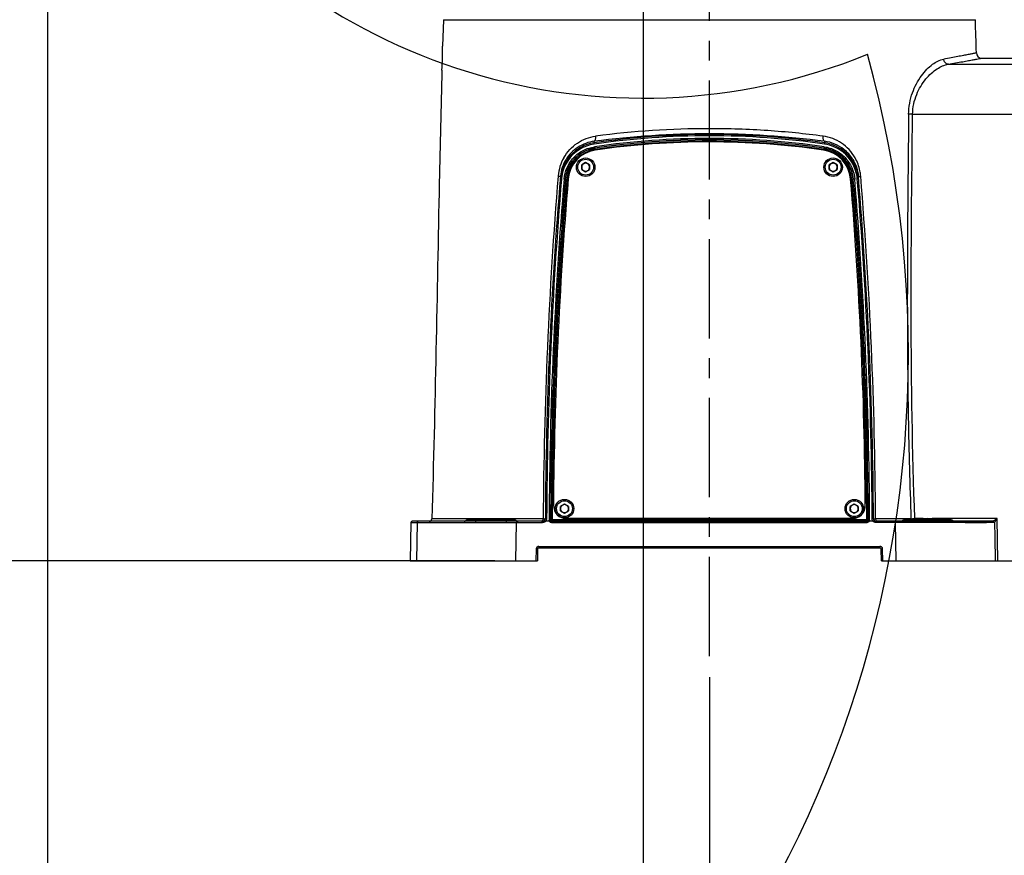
# Model space of a CAD drawing. Header units: millimetres. Extents: x 5828 to 6704, y 123 to 421.
# Tile 125 of 145: x 6566 to 6585, y 307 to 323. Entities that reach past the tile are written whole.
import ezdxf

# ---------------------------------------------------------------- set-up
doc = ezdxf.new("R2010")
doc.units = ezdxf.units.MM
doc.linetypes.add('CENTER', pattern=[0.6, 0.375, -0.075, 0.075, -0.075])
for name, color, linetype in [('中心线', 7, 'Continuous'), ('外形图', 7, 'Continuous'), ('尺寸标注', 7, 'Continuous'), ('运动范围', 7, 'Continuous')]:
    doc.layers.add(name, color=color, linetype=linetype)
doc.styles.add('微软雅黑', font='msyh.ttc', dxfattribs={"height": 1.5})
doc.dimstyles.new('尺寸标注_1_20比例', dxfattribs={"dimtxt": 1.5, "dimasz": 1.25, "dimexe": 0.5, "dimexo": 0.4, "dimgap": 0.5, "dimtad": 1, "dimdec": 1, "dimlfac": 20, "dimdsep": 46, "dimtxsty": '微软雅黑', "dimcen": 0.09, "dimadec": 0, "dimazin": 0, "dimtp": 0.01, "dimtm": 0.01, "dimtfac": 1, "dimtdec": 1, "dimtofl": 0, "dimtmove": 0, "dimatfit": 3, "dimfxl": 1, "dimtolj": 1, "dimarcsym": 0})

# ---------------------------------------------------------------- blocks, each defined once
blk = doc.blocks.new('*D1121')
at = {"layer": 'Defpoints', "color": 0}
for p in [(6578.126, 376.864), (6520.522, 313.019), (6575.72, 313.019)]:
    blk.add_point(p, dxfattribs=at)
at = {"layer": '尺寸标注', "color": 0, "lineweight": -2}
for p, q in [((6577.726, 376.864), (6520.022, 376.864)), ((6520.522, 375.614), (6520.522, 314.269)), ((6575.32, 313.019), (6520.022, 313.019))]:
    blk.add_line(p, q, dxfattribs=at)
at = {"layer": '尺寸标注', "color": 0}
for points in [[(6520.73, 375.614), (6520.313, 375.614), (6520.522, 376.864)], [(6520.313, 314.269), (6520.73, 314.269), (6520.522, 313.019)]]:
    blk.add_solid(points, dxfattribs=at)
at = {"layer": '尺寸标注', "color": 0, "insert": (6519.242, 344.941), "char_height": 1.5, "attachment_point": 5, "rotation": 90, "style": '微软雅黑'}
blk.add_mtext('\\A1;1276.9', dxfattribs=at)
blk = doc.blocks.new('*D1122')
at = {"layer": 'Defpoints', "color": 0}
for p in [(6578.126, 376.864), (6512.573, 295.837), (6562.039, 295.837)]:
    blk.add_point(p, dxfattribs=at)
at = {"layer": '尺寸标注', "color": 0, "lineweight": -2}
for p, q in [((6577.726, 376.864), (6512.073, 376.864)), ((6512.573, 375.614), (6512.573, 297.087)), ((6561.639, 295.837), (6512.073, 295.837))]:
    blk.add_line(p, q, dxfattribs=at)
at = {"layer": '尺寸标注', "color": 0}
for points in [[(6512.781, 375.614), (6512.365, 375.614), (6512.573, 376.864)], [(6512.365, 297.087), (6512.781, 297.087), (6512.573, 295.837)]]:
    blk.add_solid(points, dxfattribs=at)
at = {"layer": '尺寸标注', "color": 0, "insert": (6511.293, 337.148), "char_height": 1.5, "attachment_point": 5, "rotation": 90, "style": '微软雅黑'}
blk.add_mtext('\\A1;1620.5', dxfattribs=at)
blk = doc.blocks.new('*D1123')
at = {"layer": 'Defpoints', "color": 0}
for p in [(6566.87, 333.019), (6579.376, 311.223), (6579.376, 293.41)]:
    blk.add_point(p, dxfattribs=at)
at = {"layer": '尺寸标注', "color": 0, "lineweight": -2}
for p, q in [((6566.87, 332.619), (6566.87, 292.91)), ((6579.376, 310.823), (6579.376, 292.91)), ((6568.12, 293.41), (6578.126, 293.41))]:
    blk.add_line(p, q, dxfattribs=at)
at = {"layer": '尺寸标注', "color": 0}
for points in [[(6568.12, 293.618), (6568.12, 293.202), (6566.87, 293.41)], [(6578.126, 293.202), (6578.126, 293.618), (6579.376, 293.41)]]:
    blk.add_solid(points, dxfattribs=at)
at = {"layer": '尺寸标注', "color": 0, "insert": (6573.282, 294.689), "char_height": 1.5, "attachment_point": 5, "style": '微软雅黑'}
blk.add_mtext('\\A1;250.1', dxfattribs=at)
blk = doc.blocks.new('*D1124')
at = {"layer": 'Defpoints', "color": 0}
for p in [(6578.126, 327.452), (6579.376, 311.223), (6579.376, 299.939)]:
    blk.add_point(p, dxfattribs=at)
at = {"layer": '尺寸标注', "color": 0, "lineweight": -2}
for p, q in [((6578.126, 327.052), (6578.126, 299.439)), ((6579.376, 310.823), (6579.376, 299.439)), ((6576.876, 299.939), (6575.626, 299.939)), ((6580.626, 299.939), (6584.944, 299.939))]:
    blk.add_line(p, q, dxfattribs=at)
at = {"layer": '尺寸标注', "color": 0}
for points in [[(6576.876, 299.731), (6576.876, 300.148), (6578.126, 299.939)], [(6580.626, 300.148), (6580.626, 299.731), (6579.376, 299.939)]]:
    blk.add_solid(points, dxfattribs=at)
at = {"layer": '尺寸标注', "color": 0, "insert": (6583.41, 301.215), "char_height": 1.5, "attachment_point": 5, "style": '微软雅黑'}
blk.add_mtext('\\A1;25', dxfattribs=at)
blk = doc.blocks.new('*D1125')
at = {"layer": 'Defpoints', "color": 0}
for p in [(6534.281, 333.019), (6579.376, 311.223), (6579.376, 288.327)]:
    blk.add_point(p, dxfattribs=at)
at = {"layer": '尺寸标注', "color": 0, "lineweight": -2}
for p, q in [((6534.281, 332.619), (6534.281, 287.827)), ((6579.376, 310.823), (6579.376, 287.827)), ((6535.531, 288.327), (6578.126, 288.327))]:
    blk.add_line(p, q, dxfattribs=at)
at = {"layer": '尺寸标注', "color": 0}
for points in [[(6535.531, 288.536), (6535.531, 288.119), (6534.281, 288.327)], [(6578.126, 288.119), (6578.126, 288.536), (6579.376, 288.327)]]:
    blk.add_solid(points, dxfattribs=at)
at = {"layer": '尺寸标注', "color": 0, "insert": (6556.828, 289.607), "char_height": 1.5, "attachment_point": 5, "style": '微软雅黑'}
blk.add_mtext('\\A1;901.9', dxfattribs=at)
blk = doc.blocks.new('*D1126')
at = {"layer": 'Defpoints', "color": 0}
for p in [(6621.971, 333.019), (6579.376, 311.223), (6579.376, 288.327)]:
    blk.add_point(p, dxfattribs=at)
at = {"layer": '尺寸标注', "color": 0, "lineweight": -2}
for p, q in [((6621.971, 332.619), (6621.971, 287.827)), ((6579.376, 310.823), (6579.376, 287.827)), ((6620.721, 288.327), (6580.626, 288.327))]:
    blk.add_line(p, q, dxfattribs=at)
at = {"layer": '尺寸标注', "color": 0}
for points in [[(6580.626, 288.536), (6580.626, 288.119), (6579.376, 288.327)], [(6620.721, 288.119), (6620.721, 288.536), (6621.971, 288.327)]]:
    blk.add_solid(points, dxfattribs=at)
at = {"layer": '尺寸标注', "color": 0, "insert": (6600.673, 289.607), "char_height": 1.5, "attachment_point": 5, "style": '微软雅黑'}
blk.add_mtext('\\A1;851.9', dxfattribs=at)
blk = doc.blocks.new('*D1128')
at = {"layer": 'Defpoints', "color": 0}
for p in [(6584.818, 333.019), (6584.826, 313.019), (6627.002, 313.019)]:
    blk.add_point(p, dxfattribs=at)
at = {"layer": '尺寸标注', "color": 0, "lineweight": -2}
for p, q in [((6585.218, 333.019), (6627.502, 333.019)), ((6627.002, 331.769), (6627.002, 314.269)), ((6585.226, 313.019), (6627.502, 313.019))]:
    blk.add_line(p, q, dxfattribs=at)
at = {"layer": '尺寸标注', "color": 0}
for points in [[(6627.21, 331.769), (6626.794, 331.769), (6627.002, 333.019)], [(6626.794, 314.269), (6627.21, 314.269), (6627.002, 313.019)]]:
    blk.add_solid(points, dxfattribs=at)
at = {"layer": '尺寸标注', "color": 0, "insert": (6625.727, 323.019), "char_height": 1.5, "attachment_point": 5, "rotation": 90, "style": '微软雅黑'}
blk.add_mtext('\\A1;400', dxfattribs=at)
blk = doc.blocks.new('*D1140')
at = {"layer": 'Defpoints', "color": 0}
for p in [(6598.275, 333.019), (6579.376, 310.823), (6579.376, 293.41)]:
    blk.add_point(p, dxfattribs=at)
at = {"layer": '尺寸标注', "color": 0, "lineweight": -2}
for p, q in [((6598.275, 332.619), (6598.275, 292.91)), ((6579.376, 310.423), (6579.376, 292.91)), ((6597.025, 293.41), (6580.626, 293.41))]:
    blk.add_line(p, q, dxfattribs=at)
at = {"layer": '尺寸标注', "color": 0}
for points in [[(6580.626, 293.618), (6580.626, 293.202), (6579.376, 293.41)], [(6597.025, 293.202), (6597.025, 293.618), (6598.275, 293.41)]]:
    blk.add_solid(points, dxfattribs=at)
at = {"layer": '尺寸标注', "color": 0, "insert": (6588.825, 294.685), "char_height": 1.5, "attachment_point": 5, "style": '微软雅黑'}
blk.add_mtext('\\A1;378', dxfattribs=at)

msp = doc.modelspace()

# ---------------------------------------------------------------- linework, layer by layer
at = {"layer": '中心线', "linetype": 'CENTER', "ltscale": 5}
msp.add_line((6579.3757, 311.2232), (6579.3757, 327.3878), dxfattribs=at)
at = {"layer": '外形图', "color": 7, "linetype": 'Continuous'}
for p, q in [((6574.3503, 323.2445), (6574.3354, 322.7437)), ((6574.3503, 323.2445), (6584.4012, 323.2445)), ((6583.8901, 322.4036), (6587.2757, 322.4036)), ((6584.5196, 322.5187), (6587.2757, 322.5187)), ((6583.2146, 321.4568), (6587.2757, 321.4568)), ((6577.1963, 320.9174), (6577.1991, 320.947)), ((6581.5523, 320.947), (6581.5551, 320.9178)), ((6577.2105, 320.8182), (6577.2144, 320.7913)), ((6581.5406, 320.8164), (6581.537, 320.7916)), ((6581.5409, 320.8183), (6581.5406, 320.8164)), ((6577.0382, 320.5441), (6576.9632, 320.5008)), ((6577.1132, 320.5008), (6577.0382, 320.5441)), ((6581.7132, 320.5441), (6581.6382, 320.5008)), ((6581.7882, 320.5008), (6581.7132, 320.5441)), ((6576.9632, 320.4142), (6576.9632, 320.5008)), ((6576.9632, 320.4142), (6577.0382, 320.3709)), ((6577.0382, 320.3709), (6577.1132, 320.4142)), ((6577.1132, 320.5008), (6577.1132, 320.4142)), ((6581.6382, 320.4142), (6581.6382, 320.5008)), ((6581.6382, 320.4142), (6581.7132, 320.3709)), ((6581.7132, 320.3709), (6581.7882, 320.4142)), ((6581.7882, 320.5008), (6581.7882, 320.4142)), ((6576.5635, 320.2896), (6576.5573, 320.2368)), ((6576.6835, 320.2255), (6576.6565, 320.2278)), ((6582.0947, 320.2282), (6582.0679, 320.226)), ((6582.1941, 320.2373), (6582.1877, 320.2909)), ((6576.6382, 314.0941), (6576.5632, 314.0508)), ((6576.5632, 313.9642), (6576.5632, 314.0508)), ((6576.7132, 314.0508), (6576.6382, 314.0941)), ((6576.7132, 314.0508), (6576.7132, 313.9642)), ((6582.1132, 314.0941), (6582.0382, 314.0508)), ((6582.0382, 313.9642), (6582.0382, 314.0508)), ((6582.1882, 314.0508), (6582.1132, 314.0941)), ((6582.1882, 314.0508), (6582.1882, 313.9642)), ((6576.2365, 313.8172), (6574.1319, 313.8172)), ((6576.5632, 313.9642), (6576.6382, 313.9209)), ((6576.6382, 313.9209), (6576.7132, 313.9642)), ((6582.0716, 313.8186), (6576.6798, 313.8186)), ((6582.0382, 313.9642), (6582.1132, 313.9209)), ((6582.1132, 313.9209), (6582.1882, 313.9642)), ((6583.1844, 313.8172), (6582.5149, 313.8172)), ((6583.4138, 313.8185), (6583.257, 313.8185)), ((6583.257, 313.8185), (6583.257, 313.7937)), ((6583.4138, 313.7937), (6583.4138, 313.8185)), ((6583.4138, 313.8185), (6583.4176, 313.7937)), ((6583.5839, 313.7937), (6583.5876, 313.8185)), ((6584.8114, 313.8185), (6583.5876, 313.8185)), ((6583.5876, 313.8185), (6583.5876, 313.7937)), ((6584.8255, 313.0187), (6584.8114, 313.8185)), ((6573.7384, 313.7442), (6573.7257, 313.0187)), ((6573.7384, 313.7442), (6576.2254, 313.7442)), ((6576.2267, 313.7687), (6573.7634, 313.7687)), ((6573.8536, 313.7442), (6573.8417, 313.0187)), ((6574.2057, 313.7443), (6574.4377, 313.7443)), ((6574.716, 313.7443), (6575.7321, 313.7442)), ((6575.727, 313.7812), (6574.7745, 313.7812)), ((6575.6939, 313.7937), (6574.8075, 313.7937)), ((6575.7198, 313.0187), (6575.7321, 313.7442)), ((6576.3747, 313.7916), (6576.3782, 313.795)), ((6576.3782, 313.795), (6576.4032, 313.7949)), ((6576.3997, 313.7664), (6576.4032, 313.7699)), ((6582.3482, 313.7949), (6576.4032, 313.7949)), ((6576.4032, 313.7949), (6576.4032, 313.7699)), ((6582.3482, 313.7699), (6576.4032, 313.7699)), ((6582.3732, 313.795), (6582.3482, 313.7949)), ((6582.3482, 313.7699), (6582.3482, 313.7949)), ((6582.3515, 313.7666), (6582.3482, 313.7699)), ((6582.3765, 313.7918), (6582.3732, 313.795)), ((6582.3764, 313.7954), (6582.3765, 313.7918)), ((6582.3765, 313.7954), (6582.3765, 313.7918)), ((6582.4704, 313.7687), (6582.3972, 313.7687)), ((6584.7377, 313.7687), (6582.5247, 313.7687)), ((6584.7627, 313.7442), (6582.5261, 313.7442)), ((6582.8845, 313.7442), (6582.8976, 313.0187)), ((6583.977, 313.7812), (6583.0245, 313.7812)), ((6583.9439, 313.7937), (6583.0575, 313.7937)), ((6584.207, 313.7443), (6584.6118, 313.7443)), ((6584.7424, 313.7683), (6584.7377, 313.7687)), ((6576.1534, 313.2942), (6582.5982, 313.2942)), ((6576.1546, 313.2687), (6582.5968, 313.2687)), ((6576.1033, 313.245), (6576.0994, 313.0187)), ((6576.1296, 313.2442), (6576.1257, 313.0187)), ((6582.6257, 313.0187), (6582.6218, 313.2442)), ((6582.6523, 313.0187), (6582.6482, 313.245)), ((6573.7257, 313.0187), (6576.1257, 313.0187)), ((6582.6257, 313.0187), (6587.2757, 313.0187))]:
    msp.add_line(p, q, dxfattribs=at)
for centre, radius in [((6577.0382, 320.4575), 0.175), ((6577.0382, 320.4575), 0.15), ((6581.7132, 320.4575), 0.175), ((6581.7132, 320.4575), 0.15), ((6576.6382, 314.0075), 0.175), ((6582.1132, 314.0075), 0.175), ((6576.6382, 314.0075), 0.15), ((6582.1132, 314.0075), 0.15)]:
    msp.add_circle(centre, radius, dxfattribs=at)
for centre, radius, start, end in [((6361.6767, 316.3687), 222.8306, 1.606532, 1.768226), ((6569.1762, 322.6614), 5.1599, 355.91393, 0.91429), ((6584.5196, 322.6187), 0.1, 181.60808, 269.99978), ((6579.3768, 305.9041), 15.1709, 81.74482, 98.26376), ((6579.3757, 304.2162), 16.8717, 82.58762, 97.41238), ((6577.2916, 320.215), 0.7378, 97.2045, 122.64933), ((6577.3039, 320.1768), 0.7484, 98.2624, 121.7143), ((6577.3031, 320.1771), 0.724, 98.26128, 121.73389), ((6579.3769, 305.8946), 15.1562, 81.74714, 98.26144), ((6579.3763, 305.9614), 15.0396, 81.70745, 98.29659), ((6579.3763, 305.9615), 15.0137, 81.71053, 98.2939), ((6579.3768, 305.9042), 15.0683, 81.74401, 98.26457), ((6579.3768, 305.9045), 15.0431, 81.74266, 98.2659), ((6579.3746, 305.9182), 15.0181, 81.74282, 98.24818), ((6581.4605, 320.2172), 0.7355, 51.81492, 82.82763), ((6581.4486, 320.1776), 0.7237, 52.85925, 81.7491), ((6581.4476, 320.1772), 0.7483, 53.01809, 81.74455), ((6577.305, 320.1754), 0.7502, 121.73189, 171.24425), ((6577.3039, 320.1761), 0.7253, 121.74972, 171.44482), ((6577.3044, 320.1748), 0.648, 98.30393, 175.33066), ((6577.2857, 320.2251), 0.7261, 122.6867, 148.36995), ((6577.3044, 320.1748), 0.623, 98.33116, 175.37929), ((6577.3062, 320.1872), 0.6, 98.25275, 175.27136), ((6577.3041, 320.1769), 0.648, 98.2984, 98.62412), ((6581.4452, 320.1869), 0.6, 4.72841, 81.73824), ((6581.4471, 320.1753), 0.6229, 4.62166, 81.67335), ((6581.4471, 320.1753), 0.6479, 4.6677, 81.70531), ((6581.4477, 320.1793), 0.6457, 81.42115, 81.7089), ((6581.4476, 320.1762), 0.7255, 50.93301, 52.8608), ((6581.4465, 320.1758), 0.7501, 8.82227, 53.0096), ((6581.4475, 320.1764), 0.7253, 8.65763, 50.91908), ((6581.466, 320.2253), 0.7258, 31.65654, 51.75991), ((6577.363, 320.2186), 0.8485, 150.71928, 174.66268), ((6577.2946, 320.2204), 0.7361, 148.42204, 174.5856), ((6577.0382, 320.4575), 0.075, 134.99999, 225.00001), ((6577.0382, 320.4575), 0.075, 60, 120), ((6577.0382, 320.4575), 0.075, 314.99999, 45.00001), ((6581.7132, 320.4575), 0.075, 134.99999, 225.00001), ((6581.7132, 320.4575), 0.075, 60, 120), ((6581.7132, 320.4575), 0.075, 314.99999, 45.00001), ((6577.0382, 320.4575), 0.075, 240, 300), ((6581.7132, 320.4575), 0.075, 240, 300), ((6660.7536, 313.3902), 84.5181, 175.319622, 179.710495), ((6658.965, 313.4187), 82.6893, 175.240042, 179.723005), ((6658.9505, 313.4186), 82.651, 175.268983, 179.722922), ((6658.4388, 313.4242), 82.0911, 175.243965, 179.743503), ((6658.4387, 313.4242), 82.0648, 175.244419, 179.743465), ((6658.965, 313.4187), 82.5877, 175.270937, 179.738938), ((6658.965, 313.4187), 82.5627, 175.271284, 179.738938), ((6658.965, 313.4325), 82.5377, 175.271364, 179.557107), ((6577.3632, 320.2178), 0.8487, 174.60567, 175.3473), ((6577.2983, 320.219), 0.7399, 174.50524, 175.23979), ((6577.3038, 320.1756), 0.7252, 172.16276, 175.2625), ((6577.3068, 320.1752), 0.7282, 171.4125, 172.1645), ((6577.3037, 320.1739), 0.6495, 175.0385, 175.24321), ((6499.7864, 313.4325), 82.5377, 0.442893, 4.728408), ((6499.7864, 313.4187), 82.5627, 0.261062, 4.729008), ((6499.7864, 313.4187), 82.5877, 0.261062, 4.729359), ((6581.4454, 320.1741), 0.6516, 4.75957, 4.98682), ((6500.3068, 313.4242), 82.0705, 0.259187, 4.755538), ((6500.3068, 313.4242), 82.0969, 0.256633, 4.755986), ((6581.4446, 320.1758), 0.7282, 7.82126, 8.67542), ((6581.4461, 320.176), 0.7268, 4.73398, 7.82215), ((6499.801, 313.4186), 82.6511, 0.277078, 4.731308), ((6581.4537, 320.2191), 0.7393, 4.76028, 5.59631), ((6499.7864, 313.4187), 82.6893, 0.276995, 4.759958), ((6581.4256, 320.223), 0.811, 4.50096, 5.35766), ((6497.9768, 313.3898), 84.5391, 0.28968, 4.679462), ((6576.6798, 314.0686), 0.25, 179.55711, 270), ((6576.6382, 314.0075), 0.075, 134.99999, 225.00001), ((6576.6382, 314.0075), 0.075, 60, 120), ((6576.6382, 314.0075), 0.075, 314.99999, 45.00001), ((6582.1132, 314.0075), 0.075, 134.99999, 225.00001), ((6582.0716, 314.0686), 0.25, 270, 0.44289), ((6582.1132, 314.0075), 0.075, 60, 120), ((6582.1132, 314.0075), 0.075, 314.99999, 45.00001), ((6574.0819, 313.8187), 0.05, 270, 358.25494), ((6576.2267, 313.8187), 0.05, 270, 359.723), ((6576.6382, 314.0075), 0.075, 240, 300), ((6582.1132, 314.0075), 0.075, 240, 300), ((6582.5422, 313.8201), 0.0911, 181.121, 182.93176), ((6582.5247, 313.8187), 0.05, 180.277, 269.99999), ((6582.6953, 343.3771), 29.5639, 270.94788, 271.08869), ((6573.7634, 313.7437), 0.025, 90, 179), ((6573.8785, 313.7438), 0.025, 90.05134, 179.07386), ((6574.7414, 313.8187), 0.05, 270, 311.40962), ((6574.8075, 313.7437), 0.05, 90, 131.40962), ((6574.8244, 313.7455), 0.0484, 118.54479, 132.45677), ((6575.6778, 313.7473), 0.0465, 83.52568, 89.98836), ((6575.6778, 313.7469), 0.0468, 75.72016, 83.53068), ((6575.6939, 313.7437), 0.05, 48.59038, 90), ((6575.7424, 313.8169), 0.0484, 227.54323, 241.45521), ((6575.76, 313.8187), 0.05, 228.59038, 270), ((6576.2164, 313.8303), 0.0894, 314.8077, 316.57645), ((6576.2304, 313.8157), 0.0692, 317.34855, 320.10793), ((6576.2281, 313.8176), 0.0721, 320.16346, 331.25375), ((6576.3997, 313.7914), 0.0249, 208.81202, 269.90829), ((6582.3515, 313.7916), 0.0249, 270.09747, 331.89888), ((6582.5261, 313.8198), 0.0756, 219.85196, 222.44241), ((6582.5524, 313.8493), 0.115, 224.4578, 225.81427), ((6582.9914, 313.8187), 0.05, 270, 311.40962), ((6583.0575, 313.7437), 0.05, 90, 131.40962), ((6583.9439, 313.7437), 0.05, 48.59038, 90), ((6584.01, 313.8187), 0.05, 228.59038, 270), ((6576.1546, 313.2437), 0.025, 90, 179), ((6582.5968, 313.2437), 0.025, 1, 90), ((6576.1612, 313.2429), 0.0579, 173.21114, 177.87609)]:
    msp.add_arc(centre, radius, start, end, dxfattribs=at)
for points, knots in [([(6584.4197, 322.6159), (6584.4197, 322.6157), (6584.4184, 322.6156), (6584.417, 322.615), (6584.4136, 322.6145), (6584.4094, 322.6137), (6584.4038, 322.6126), (6584.394, 322.6108), (6584.3786, 322.6078), (6584.3565, 322.6035), (6584.3295, 322.5982), (6584.2977, 322.5919), (6584.2457, 322.5818), (6584.1689, 322.5672), (6584.0629, 322.5473), (6583.9387, 322.5246), (6583.8498, 322.5088), (6583.8024, 322.5004)], [0, 0, 0, 0, 0.0010689, 0.004099, 0.0091132, 0.0161156, 0.0251078, 0.0360912, 0.0640371, 0.0999434, 0.143753, 0.1954023, 0.2548261, 0.3966939, 0.5687106, 0.7701215, 1, 1, 1, 1]), ([(6583.1405, 321.4593), (6583.1419, 321.5967), (6583.1893, 321.8565), (6583.3356, 322.1361), (6583.478, 322.3067), (6583.6105, 322.425), (6583.7258, 322.4868), (6583.8024, 322.5004)], [0, 0, 0, 0, 0.3148295, 0.5923267, 0.7134498, 0.8218041, 1, 1, 1, 1]), ([(6583.2146, 321.4568), (6583.2155, 321.5225), (6583.23, 321.6515), (6583.3018, 321.8834), (6583.4203, 322.0807), (6583.5645, 322.2322), (6583.6996, 322.3383), (6583.8144, 322.3918), (6583.8901, 322.4036)], [0, 0, 0, 0, 0.1589289, 0.3110728, 0.5845825, 0.7053377, 0.8148419, 1, 1, 1, 1]), ([(6583.8901, 322.4036), (6583.879, 322.4042), (6583.8563, 322.4104), (6583.8186, 322.4396), (6583.8039, 322.4762), (6583.8024, 322.5004)], [0, 0, 0, 0, 0.2363449, 0.4838803, 1, 1, 1, 1]), ([(6583.8901, 322.4036), (6583.9808, 322.4191), (6584.1075, 322.4415), (6584.2638, 322.4701), (6584.353, 322.4868), (6584.4227, 322.5001), (6584.4686, 322.5088), (6584.4953, 322.5141), (6584.5088, 322.5164), (6584.5162, 322.5184), (6584.5196, 322.5187)], [0, 0, 0, 0, 0.4312547, 0.6032423, 0.7450961, 0.8562251, 0.9360361, 0.9640168, 0.9840056, 1, 1, 1, 1]), ([(6574.3229, 322.2937), (6574.304, 321.5867), (6574.2399, 318.7612), (6574.1964, 315.9352), (6574.1319, 313.8172)], [0, 0, 0, 0, 0.2502427, 1, 1, 1, 1]), ([(6583.1405, 321.4593), (6583.1327, 320.8227), (6583.1197, 319.5493), (6583.1117, 317.6388), (6583.1269, 315.7278), (6583.162, 314.454), (6583.1844, 313.8172)], [0, 0, 0, 0, 0.2498777, 0.4998557, 0.7499063, 1, 1, 1, 1]), ([(6583.2146, 321.4568), (6583.2077, 321.4569), (6583.183, 321.4573), (6583.1583, 321.4581), (6583.1405, 321.4593)], [0, 0, 0, 0, 0.2793935, 1, 1, 1, 1]), ([(6583.257, 313.8185), (6583.2092, 315.0911), (6583.172, 317.6379), (6583.1994, 320.1841), (6583.2146, 321.4568)], [0, 0, 0, 0, 0.5001379, 1, 1, 1, 1]), ([(6581.5245, 321.0436), (6581.1769, 321.0899), (6580.4614, 321.1609), (6579.0255, 321.2103), (6577.9385, 321.1375), (6577.2269, 321.0436)], [0, 0, 0, 0, 0.2442055, 0.5002122, 1, 1, 1, 1]), ([(6576.623, 320.6336), (6576.6547, 320.69), (6576.7306, 320.7943), (6576.8761, 320.9186), (6577.0438, 321.005), (6577.1654, 321.0354), (6577.2269, 321.0436)], [0, 0, 0, 0, 0.2569814, 0.507089, 0.7535776, 1, 1, 1, 1]), ([(6577.1991, 320.8935), (6577.1986, 320.8967), (6577.1979, 320.9022), (6577.1968, 320.9095), (6577.1967, 320.9142), (6577.196, 320.9168), (6577.1963, 320.9174)], [0, 0, 0, 0, 0.3949602, 0.6976447, 0.9079448, 1, 1, 1, 1]), ([(6577.1991, 320.947), (6577.2118, 320.9498), (6577.2241, 320.9763), (6577.2285, 321.0094), (6577.2281, 321.0319), (6577.2269, 321.0436)], [0, 0, 0, 0, 0.3719832, 0.6644835, 1, 1, 1, 1]), ([(6581.5523, 320.947), (6581.5396, 320.9498), (6581.5273, 320.9763), (6581.523, 321.0094), (6581.5234, 321.0319), (6581.5245, 321.0436)], [0, 0, 0, 0, 0.3719836, 0.6644828, 1, 1, 1, 1]), ([(6582.1285, 320.6335), (6582.0968, 320.6899), (6582.0208, 320.7943), (6581.8753, 320.9188), (6581.7074, 321.0044), (6581.5861, 321.0364), (6581.5245, 321.0436)], [0, 0, 0, 0, 0.2569776, 0.5071868, 0.7536838, 1, 1, 1, 1]), ([(6581.5524, 320.8939), (6581.5529, 320.897), (6581.5536, 320.9025), (6581.5547, 320.9098), (6581.5547, 320.9144), (6581.5555, 320.9171), (6581.5551, 320.9177)], [0, 0, 0, 0, 0.3957871, 0.6979541, 0.9065281, 1, 1, 1, 1]), ([(6576.6304, 320.2306), (6576.6363, 320.3056), (6576.6749, 320.4547), (6576.8018, 320.6464), (6576.9851, 320.7856), (6577.1316, 320.8326), (6577.2061, 320.8437)], [0, 0, 0, 0, 0.2499632, 0.4999273, 0.749959, 1, 1, 1, 1]), ([(6576.6566, 320.2301), (6576.6628, 320.3018), (6576.6995, 320.4442), (6576.8211, 320.6274), (6576.9958, 320.7609), (6577.1357, 320.8068), (6577.2069, 320.8176)], [0, 0, 0, 0, 0.2498955, 0.4999079, 0.7499936, 1, 1, 1, 1]), ([(6577.2061, 320.8437), (6577.2066, 320.8403), (6577.2075, 320.8344), (6577.2086, 320.8274), (6577.2094, 320.8231), (6577.2098, 320.8206), (6577.2103, 320.8192), (6577.2103, 320.8182), (6577.2105, 320.8181)], [0, 0, 0, 0, 0.3942708, 0.697413, 0.8133713, 0.9090437, 0.9738808, 1, 1, 1, 1]), ([(6581.5454, 320.8438), (6581.5449, 320.8404), (6581.544, 320.8345), (6581.5429, 320.8275), (6581.542, 320.8232), (6581.5416, 320.8207), (6581.5412, 320.8194), (6581.5411, 320.8184), (6581.5409, 320.8183)], [0, 0, 0, 0, 0.394043, 0.698078, 0.8164434, 0.9097253, 0.9731035, 1, 1, 1, 1]), ([(6581.5441, 320.8178), (6581.6152, 320.8071), (6581.755, 320.7614), (6581.9298, 320.6281), (6582.0515, 320.445), (6582.0883, 320.3025), (6582.0946, 320.2307)], [0, 0, 0, 0, 0.2498133, 0.4997941, 0.7499324, 1, 1, 1, 1]), ([(6581.5454, 320.8439), (6581.5827, 320.8382), (6581.6567, 320.8212), (6581.7617, 320.7773), (6581.8577, 320.7163), (6581.9704, 320.6151), (6582.0762, 320.455), (6582.1153, 320.3061), (6582.1209, 320.231)], [0, 0, 0, 0, 0.1251527, 0.2503415, 0.3755262, 0.500722, 0.7503605, 1, 1, 1, 1]), ([(6582.0838, 320.6062), (6582.1126, 320.5594), (6582.1605, 320.4576), (6582.184, 320.3475), (6582.1896, 320.2912)], [0, 0, 0, 0, 0.492434, 1, 1, 1, 1]), ([(6582.2331, 320.2987), (6582.2303, 320.3284), (6582.213, 320.4446), (6582.1714, 320.5572), (6582.1285, 320.6335)], [0, 0, 0, 0, 0.2541628, 1, 1, 1, 1]), ([(6576.5558, 320.2818), (6576.5537, 320.2822), (6576.5409, 320.2841), (6576.528, 320.2855), (6576.5173, 320.2866)], [0, 0, 0, 0, 0.1658779, 1, 1, 1, 1]), ([(6576.5609, 320.2804), (6576.5609, 320.2809), (6576.5583, 320.2811), (6576.5571, 320.2816), (6576.5558, 320.2818)], [0, 0, 0, 0, 0.263702, 1, 1, 1, 1]), ([(6576.5811, 320.2355), (6576.5779, 320.2358), (6576.5723, 320.2362), (6576.5657, 320.2367), (6576.5617, 320.2368), (6576.5594, 320.237), (6576.5583, 320.2368), (6576.5573, 320.237), (6576.5573, 320.2368)], [0, 0, 0, 0, 0.4042441, 0.7093751, 0.8239073, 0.9165014, 0.9776568, 1, 1, 1, 1]), ([(6576.6303, 320.2306), (6576.6338, 320.2303), (6576.6399, 320.2298), (6576.647, 320.2291), (6576.6514, 320.2286), (6576.6539, 320.2283), (6576.6553, 320.2279), (6576.6563, 320.228), (6576.6564, 320.2278)], [0, 0, 0, 0, 0.3938361, 0.6982539, 0.8167959, 0.9102144, 0.9735773, 1, 1, 1, 1]), ([(6582.1209, 320.231), (6582.1175, 320.2307), (6582.1114, 320.2302), (6582.1043, 320.2295), (6582.0998, 320.229), (6582.0973, 320.2287), (6582.0959, 320.2283), (6582.0949, 320.2284), (6582.0948, 320.2282)], [0, 0, 0, 0, 0.3937043, 0.6973044, 0.8132798, 0.9090161, 0.9739518, 1, 1, 1, 1]), ([(6582.1704, 320.236), (6582.1736, 320.2362), (6582.1792, 320.2366), (6582.1858, 320.2371), (6582.1898, 320.2372), (6582.192, 320.2374), (6582.1931, 320.2372), (6582.194, 320.2374), (6582.1941, 320.2373)], [0, 0, 0, 0, 0.4039948, 0.7097609, 0.826841, 0.9175133, 0.9771489, 1, 1, 1, 1]), ([(6582.1905, 320.2804), (6582.1905, 320.2809), (6582.1931, 320.2811), (6582.1943, 320.2816), (6582.1956, 320.2818)], [0, 0, 0, 0, 0.2637216, 1, 1, 1, 1]), ([(6582.1956, 320.2818), (6582.1977, 320.2822), (6582.2105, 320.2841), (6582.2234, 320.2855), (6582.2341, 320.2866)], [0, 0, 0, 0, 0.1656733, 1, 1, 1, 1]), ([(6576.2365, 313.8172), (6576.2421, 313.8173), (6576.2501, 313.8174), (6576.2599, 313.8176), (6576.2657, 313.8177), (6576.2702, 313.8179), (6576.2737, 313.818), (6576.2753, 313.8184), (6576.2767, 313.8183), (6576.2767, 313.8185)], [0, 0, 0, 0, 0.4185517, 0.5910232, 0.7352116, 0.8494393, 0.9321682, 0.9824439, 1, 1, 1, 1]), ([(6576.3005, 313.8183), (6576.2973, 313.8183), (6576.2916, 313.8184), (6576.2843, 313.8183), (6576.2797, 313.8187), (6576.2773, 313.8183), (6576.2767, 313.8185)], [0, 0, 0, 0, 0.4045185, 0.7106553, 0.9184476, 1, 1, 1, 1]), ([(6582.4511, 313.8183), (6582.4543, 313.8183), (6582.4599, 313.8184), (6582.4671, 313.8183), (6582.4718, 313.8187), (6582.4741, 313.8183), (6582.4747, 313.8185)], [0, 0, 0, 0, 0.404651, 0.7106964, 0.9183845, 1, 1, 1, 1]), ([(6582.4747, 313.8185), (6582.4747, 313.8183), (6582.4761, 313.8184), (6582.4777, 313.818), (6582.4813, 313.8179), (6582.4857, 313.8177), (6582.4915, 313.8176), (6582.5014, 313.8174), (6582.5093, 313.8173), (6582.5149, 313.8172)], [0, 0, 0, 0, 0.0175533, 0.0678261, 0.1505531, 0.2647792, 0.4089679, 0.5814429, 1, 1, 1, 1]), ([(6584.8114, 313.8185), (6584.8037, 313.8134), (6584.7925, 313.8057), (6584.7775, 313.7955), (6584.7668, 313.7883), (6584.7568, 313.7815), (6584.7491, 313.7763), (6584.7438, 313.7728), (6584.7409, 313.7708), (6584.7389, 313.7696), (6584.738, 313.7687), (6584.7377, 313.7687)], [0, 0, 0, 0, 0.3102263, 0.4618895, 0.6085323, 0.7464952, 0.8690505, 0.9209233, 0.9618738, 0.9884953, 1, 1, 1, 1]), ([(6584.7627, 313.7442), (6584.7649, 313.747), (6584.7706, 313.7567), (6584.782, 313.7733), (6584.7961, 313.7952), (6584.8062, 313.8106), (6584.8114, 313.8185)], [0, 0, 0, 0, 0.1218068, 0.3774616, 0.680719, 1, 1, 1, 1]), ([(6575.7336, 313.7687), (6575.7334, 313.7687), (6575.7332, 313.7678), (6575.733, 313.7667), (6575.7328, 313.7643), (6575.7325, 313.76), (6575.7322, 313.7531), (6575.7321, 313.7473), (6575.7321, 313.7442)], [0, 0, 0, 0, 0.0223635, 0.0797224, 0.1716022, 0.2951159, 0.6184482, 1, 1, 1, 1]), ([(6576.2066, 313.7687), (6576.2105, 313.7687), (6576.219, 313.7718), (6576.2247, 313.7784), (6576.2271, 313.7823)], [0, 0, 0, 0, 0.4558036, 1, 1, 1, 1]), ([(6576.2254, 313.7442), (6576.2254, 313.7473), (6576.2255, 313.7531), (6576.2257, 313.76), (6576.226, 313.7643), (6576.2261, 313.7667), (6576.2264, 313.7678), (6576.2265, 313.7687), (6576.2267, 313.7687)], [0, 0, 0, 0, 0.38185, 0.7053686, 0.8291084, 0.9210586, 0.9783441, 1, 1, 1, 1]), ([(6576.2655, 313.7557), (6576.2595, 313.752), (6576.2465, 313.7461), (6576.2324, 313.7444), (6576.2254, 313.7442)], [0, 0, 0, 0, 0.4998579, 1, 1, 1, 1]), ([(6576.2271, 313.7823), (6576.2278, 313.7835), (6576.2307, 313.7884), (6576.2327, 313.7938), (6576.2339, 313.798)], [0, 0, 0, 0, 0.2356189, 1, 1, 1, 1]), ([(6576.2813, 313.7689), (6576.279, 313.7709), (6576.2749, 313.7748), (6576.2699, 313.7793), (6576.2669, 313.7823), (6576.2652, 313.7838), (6576.2646, 313.7847), (6576.2638, 313.7853), (6576.264, 313.7854)], [0, 0, 0, 0, 0.3848587, 0.7088857, 0.8322583, 0.9236514, 0.9801155, 1, 1, 1, 1]), ([(6576.3485, 313.7917), (6576.3546, 313.7916), (6576.3633, 313.7918), (6576.3721, 313.7914), (6576.3747, 313.7916)], [0, 0, 0, 0, 0.698365, 1, 1, 1, 1]), ([(6576.3548, 313.7674), (6576.3576, 313.769), (6576.3628, 313.772), (6576.3691, 313.7754), (6576.3733, 313.7774), (6576.3755, 313.7786), (6576.3769, 313.779), (6576.3777, 313.7794), (6576.3778, 313.7793)], [0, 0, 0, 0, 0.3733538, 0.6955697, 0.8206717, 0.91505, 0.9754301, 1, 1, 1, 1]), ([(6576.4005, 313.7412), (6576.3914, 313.7417), (6576.373, 313.7459), (6576.3592, 313.7595), (6576.3548, 313.7674)], [0, 0, 0, 0, 0.5004034, 1, 1, 1, 1]), ([(6576.3985, 313.741), (6576.3985, 313.7443), (6576.3985, 313.7503), (6576.3987, 313.7572), (6576.399, 313.7615), (6576.3991, 313.764), (6576.3994, 313.7653), (6576.3994, 313.7663), (6576.3997, 313.7664)], [0, 0, 0, 0, 0.3944737, 0.6973783, 0.8128897, 0.9081903, 0.9730916, 1, 1, 1, 1]), ([(6582.3515, 313.7666), (6581.8558, 313.7662), (6579.8718, 313.7648), (6577.8878, 313.7652), (6576.3997, 313.7664)], [0, 0, 0, 0, 0.2499023, 1, 1, 1, 1]), ([(6582.3508, 313.7413), (6581.8552, 313.7412), (6579.8717, 313.7408), (6577.8883, 313.741), (6576.4005, 313.7412)], [0, 0, 0, 0, 0.2499025, 1, 1, 1, 1]), ([(6582.3972, 313.7687), (6582.3929, 313.7605), (6582.379, 313.7463), (6582.3601, 313.742), (6582.3508, 313.7413)], [0, 0, 0, 0, 0.4996162, 1, 1, 1, 1]), ([(6582.3528, 313.741), (6582.3528, 313.7444), (6582.3528, 313.7503), (6582.3526, 313.7573), (6582.3523, 313.7617), (6582.3521, 313.7641), (6582.3518, 313.7655), (6582.3518, 313.7666), (6582.3515, 313.7666)], [0, 0, 0, 0, 0.3938211, 0.6968172, 0.8122921, 0.9076858, 0.9727643, 1, 1, 1, 1]), ([(6582.3971, 313.7686), (6582.3942, 313.77), (6582.3888, 313.7728), (6582.3823, 313.776), (6582.3781, 313.7779), (6582.3758, 313.779), (6582.3744, 313.7794), (6582.3737, 313.7799), (6582.3735, 313.7798)], [0, 0, 0, 0, 0.3730224, 0.6954995, 0.8208675, 0.9154746, 0.9759191, 1, 1, 1, 1]), ([(6582.4028, 313.7919), (6582.3967, 313.7918), (6582.3879, 313.7921), (6582.3791, 313.7916), (6582.3765, 313.7918)], [0, 0, 0, 0, 0.6981032, 1, 1, 1, 1]), ([(6582.4703, 313.7688), (6582.4726, 313.7709), (6582.4767, 313.7747), (6582.4816, 313.7793), (6582.4846, 313.7822), (6582.4863, 313.7838), (6582.4869, 313.7846), (6582.4877, 313.7852), (6582.4876, 313.7853)], [0, 0, 0, 0, 0.3852218, 0.7092903, 0.8325752, 0.9238739, 0.9802462, 1, 1, 1, 1]), ([(6582.5261, 313.7442), (6582.5192, 313.7445), (6582.5053, 313.746), (6582.4924, 313.7517), (6582.4866, 313.7554)], [0, 0, 0, 0, 0.5003222, 1, 1, 1, 1]), ([(6582.5174, 313.7988), (6582.5181, 313.796), (6582.5213, 313.7862), (6582.5272, 313.7768), (6582.5333, 313.7726)], [0, 0, 0, 0, 0.2841844, 1, 1, 1, 1]), ([(6582.5247, 313.7687), (6582.5249, 313.7687), (6582.5251, 313.7677), (6582.5254, 313.7665), (6582.5255, 313.7642), (6582.5258, 313.76), (6582.526, 313.7532), (6582.5261, 313.7475), (6582.5261, 313.7442)], [0, 0, 0, 0, 0.0245068, 0.0868883, 0.1803212, 0.2948774, 0.5994265, 1, 1, 1, 1]), ([(6582.5333, 313.7726), (6582.5342, 313.772), (6582.5377, 313.7698), (6582.5418, 313.7687), (6582.5448, 313.7687)], [0, 0, 0, 0, 0.2653163, 1, 1, 1, 1]), ([(6582.8845, 313.7442), (6582.8845, 313.7473), (6582.8844, 313.7531), (6582.8842, 313.76), (6582.8838, 313.7643), (6582.8836, 313.7667), (6582.8834, 313.7678), (6582.8832, 313.7687), (6582.883, 313.7687)], [0, 0, 0, 0, 0.381254, 0.7043269, 0.82796, 0.919928, 0.9774447, 1, 1, 1, 1]), ([(6584.7627, 313.7442), (6584.7626, 313.7498), (6584.7584, 313.7612), (6584.7478, 313.7672), (6584.7424, 313.7683)], [0, 0, 0, 0, 0.4997443, 1, 1, 1, 1]), ([(6576.1534, 313.2942), (6576.1469, 313.2941), (6576.134, 313.2917), (6576.1229, 313.2844), (6576.1183, 313.2798)], [0, 0, 0, 0, 0.4999195, 1, 1, 1, 1]), ([(6576.1534, 313.2942), (6576.1534, 313.2908), (6576.1534, 313.2848), (6576.1536, 313.2778), (6576.1539, 313.2735), (6576.154, 313.2711), (6576.1543, 313.2698), (6576.1544, 313.2687), (6576.1546, 313.2687)], [0, 0, 0, 0, 0.397798, 0.7009887, 0.8169811, 0.9119652, 0.9754278, 1, 1, 1, 1]), ([(6582.5968, 313.2687), (6582.597, 313.2687), (6582.5971, 313.2698), (6582.5974, 313.2711), (6582.5976, 313.2735), (6582.5979, 313.2778), (6582.5981, 313.2848), (6582.5982, 313.2908), (6582.5982, 313.2942)], [0, 0, 0, 0, 0.0249596, 0.0885629, 0.1836364, 0.2996959, 0.60255, 1, 1, 1, 1]), ([(6582.6332, 313.2798), (6582.6286, 313.2844), (6582.6176, 313.2917), (6582.6046, 313.2941), (6582.5982, 313.2942)], [0, 0, 0, 0, 0.5001, 1, 1, 1, 1]), ([(6576.1296, 313.2442), (6576.1296, 313.2444), (6576.1284, 313.2441), (6576.1273, 313.2445), (6576.1247, 313.2445), (6576.1202, 313.2447), (6576.113, 313.2448), (6576.1068, 313.245), (6576.1033, 313.245)], [0, 0, 0, 0, 0.0225933, 0.0858268, 0.1808278, 0.2965827, 0.6023623, 1, 1, 1, 1]), ([(6582.6218, 313.2442), (6582.6218, 313.2444), (6582.623, 313.2441), (6582.6242, 313.2445), (6582.6268, 313.2445), (6582.6312, 313.2447), (6582.6385, 313.2448), (6582.6447, 313.245), (6582.6482, 313.245)], [0, 0, 0, 0, 0.0226309, 0.0859514, 0.1810446, 0.2968487, 0.6026496, 1, 1, 1, 1])]:
    msp.add_open_spline(points, degree=3, knots=knots, dxfattribs=at)
for points in [[(6576.2339, 313.798), (6576.2355, 313.8043), (6576.2364, 313.8108), (6576.2365, 313.8172)], [(6576.3005, 313.8183), (6576.3003, 313.8119), (6576.2995, 313.8055), (6576.2979, 313.7994)], [(6582.46, 313.7833), (6582.4547, 313.793), (6582.4518, 313.8043), (6582.4512, 313.8155)], [(6582.5149, 313.8172), (6582.515, 313.811), (6582.5158, 313.8048), (6582.5174, 313.7988)], [(6583.1894, 313.7934), (6583.1862, 313.8008), (6583.1846, 313.8091), (6583.1844, 313.8172)], [(6583.4138, 313.8185), (6583.4712, 313.8267), (6583.5302, 313.826), (6583.5876, 313.8185)], [(6574.7917, 313.7812), (6574.7833, 313.7735), (6574.7713, 313.7687), (6574.7598, 313.7687)], [(6574.8236, 313.7937), (6574.8159, 313.7937), (6574.808, 313.7917), (6574.8013, 313.788)], [(6574.9526, 313.7687), (6574.964, 313.7687), (6574.9761, 313.7735), (6574.9845, 313.7812)], [(6574.9845, 313.7812), (6574.9929, 313.7889), (6575.0049, 313.7937), (6575.0163, 313.7937)], [(6575.4851, 313.7937), (6575.4965, 313.7937), (6575.5085, 313.7889), (6575.517, 313.7812)], [(6575.517, 313.7812), (6575.5254, 313.7735), (6575.5374, 313.7687), (6575.5488, 313.7687)], [(6575.7097, 313.7812), (6575.704, 313.7865), (6575.6968, 313.7904), (6575.6893, 313.7923)], [(6575.7416, 313.7687), (6575.7339, 313.7687), (6575.726, 313.7708), (6575.7193, 313.7744)], [(6576.2793, 313.7669), (6576.2751, 313.7627), (6576.2705, 313.7589), (6576.2655, 313.7557)], [(6576.3548, 313.7674), (6576.3303, 313.7689), (6576.3058, 313.7695), (6576.2813, 313.7689)], [(6576.2979, 313.7994), (6576.2964, 313.7936), (6576.2942, 313.7881), (6576.2913, 313.7829)], [(6576.3548, 313.7674), (6576.3506, 313.7746), (6576.3485, 313.7833), (6576.3485, 313.7917)], [(6576.3778, 313.7793), (6576.3758, 313.783), (6576.3747, 313.7874), (6576.3747, 313.7916)], [(6576.3855, 313.7773), (6576.381, 313.7818), (6576.3782, 313.7886), (6576.3782, 313.795)], [(6576.4032, 313.7699), (6576.3968, 313.7699), (6576.39, 313.7728), (6576.3855, 313.7773)], [(6582.366, 313.7773), (6582.3614, 313.7728), (6582.3546, 313.7699), (6582.3482, 313.7699)], [(6582.3732, 313.795), (6582.3733, 313.7886), (6582.3705, 313.7818), (6582.366, 313.7773)], [(6582.3765, 313.7918), (6582.3765, 313.7877), (6582.3754, 313.7835), (6582.3735, 313.7798)], [(6582.4028, 313.7919), (6582.4028, 313.7839), (6582.401, 313.7756), (6582.3971, 313.7686)], [(6582.4681, 313.7713), (6582.465, 313.775), (6582.4623, 313.779), (6582.46, 313.7833)], [(6582.4866, 313.7554), (6582.4814, 313.7587), (6582.4767, 313.7626), (6582.4723, 313.7668)], [(6584.7627, 313.7442), (6584.767, 313.5024), (6584.7713, 313.2606), (6584.7756, 313.0187)], [(6576.1183, 313.2798), (6576.1104, 313.272), (6576.105, 313.2608), (6576.1037, 313.2497)], [(6582.6441, 313.2641), (6582.6416, 313.2699), (6582.6378, 313.2754), (6582.6332, 313.2798)], [(6582.6482, 313.245), (6582.648, 313.2515), (6582.6466, 313.2581), (6582.6441, 313.2641)]]:
    msp.add_open_spline(points, degree=3, dxfattribs=at)
at = {"layer": '运动范围', "color": 7, "linetype": 'Continuous'}
for centre, radius, start, end in [((6578.1257, 333.0187), 43.845, 350, 224.94335), ((6578.1257, 333.0187), 11.2553, 57.10379, 292.1039), ((6562.039, 316.9321), 21.095, 224.88226, 15.55967)]:
    msp.add_arc(centre, radius, start, end, dxfattribs=at)

# ---------------------------------------------------------------- dimensions: what is measured, and where the dimension line sits
at = {"layer": '尺寸标注'}
dim = msp.add_linear_dim(base=(6512.573, 295.837), p1=(6578.1257, 376.8637), p2=(6562.039, 295.837), angle=90, dimstyle='尺寸标注_1_20比例', dxfattribs=at)
dim.commit()
dim.dimension.update_dxf_attribs({"geometry": '*D1122', "text_midpoint": (6512.573, 337.1476), "dimtype": 160})
for base, p1, p2, picture, middle in [((6520.5215, 313.0187), (6578.1257, 376.8637), (6575.7198, 313.0187), '*D1121', (6519.2425, 344.9412)), ((6627.0019, 313.0187), (6584.818, 333.0187), (6584.8255, 313.0187), '*D1128', (6625.7267, 323.0187))]:
    dim = msp.add_linear_dim(base=base, p1=p1, p2=p2, angle=90, dimstyle='尺寸标注_1_20比例', dxfattribs=at)
    dim.commit()
    dim.dimension.update_dxf_attribs({"geometry": picture, "text_midpoint": middle})
for base, p1, p2, picture, middle in [((6579.3757, 288.3275), (6534.2807, 333.0187), (6579.3757, 311.2232), '*D1125', (6556.8282, 289.6065)), ((6579.3757, 288.3275), (6621.9707, 333.0187), (6579.3757, 311.2232), '*D1126', (6600.6732, 289.607)), ((6579.3757, 293.4099), (6598.2753, 333.0187), (6579.3757, 310.8232), '*D1140', (6588.8255, 294.6851)), ((6579.3757, 299.9393), (6578.1257, 327.4523), (6579.3757, 311.2232), '*D1124', (6583.4099, 301.215))]:
    dim = msp.add_linear_dim(base=base, p1=p1, p2=p2, dimstyle='尺寸标注_1_20比例', dxfattribs=at)
    dim.commit()
    dim.dimension.update_dxf_attribs({"geometry": picture, "text_midpoint": middle})
dim = msp.add_linear_dim(base=(6579.3757, 293.4099), p1=(6566.8704, 333.0187), p2=(6579.3757, 311.2232), dimstyle='尺寸标注_1_20比例', dxfattribs=at)
dim.commit()
dim.dimension.update_dxf_attribs({"geometry": '*D1123', "text_midpoint": (6573.2815, 293.4099), "dimtype": 160})

doc.saveas('drawing.dxf')
